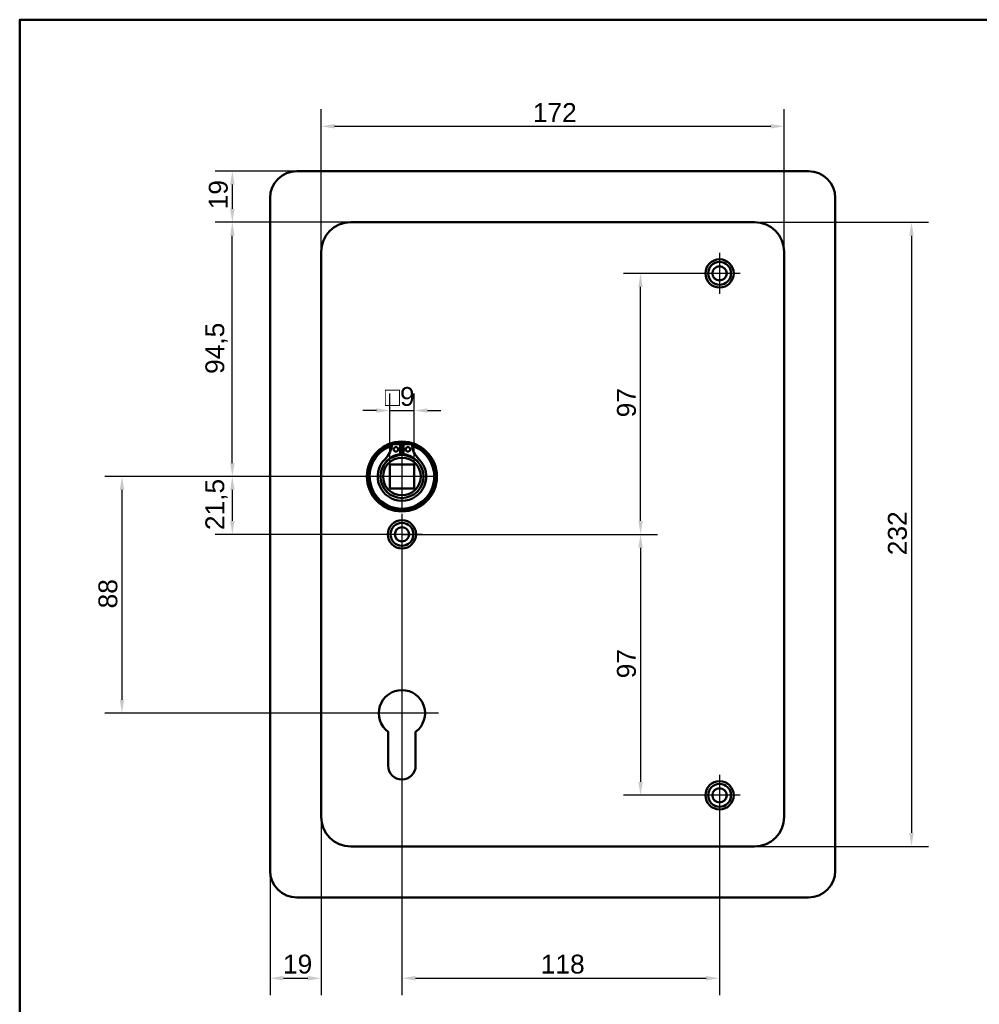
# Model space of a CAD drawing. Header units: millimetres. Extents: x 20 to 833, y 20 to 574.
# Tile 4 of 6: x 20 to 376, y 208 to 574. Entities that reach past the tile are written whole.
import ezdxf

# ---------------------------------------------------------------- set-up
doc = ezdxf.new("R2010")
doc.units = ezdxf.units.MM
doc.header["$LTSCALE"] = 2
for name, color, linetype, lineweight in [('Bemaßungen(DIN)', 7, 'Continuous', 25), ('Mittelpunktmarkierung(DIN)', 7, 'Continuous', 25), ('Sichtbare Kanten(DIN)', 7, 'Continuous', 50), ('Skizziergeometrie(DIN)', 7, 'Continuous', 50)]:
    doc.layers.add(name, color=color, linetype=linetype, lineweight=lineweight)
doc.styles.add('STANDARD-DIN~0', font='arial.ttf')
doc.dimstyles.new('CAD-LAN', dxfattribs={"dimscale": 2, "dimtxt": 3.5, "dimasz": 2.5, "dimexe": 3.175, "dimexo": 0, "dimgap": 0.8, "dimtad": 1, "dimrnd": 1e-08, "dimtxsty": 'STANDARD-DIN~0', "dimcen": 0.09, "dimdle": 10, "dimclrd": 250, "dimclre": 250, "dimclrt": 250, "dimadec": 0, "dimazin": 2, "dimtfac": 1, "dimtmove": 0, "dimatfit": 3, "dimfxl": 1, "dimtolj": 1, "dimtzin": 0, "dimlwd": 25, "dimlwe": 25, "dimarcsym": 0})

# ---------------------------------------------------------------- blocks, each defined once
blk = doc.blocks.new('Ränder Standardrahmen')
at = {"layer": 'Skizziergeometrie(DIN)', "flags": 128}
blk.add_lwpolyline([(10, 10), (10, 287), (410, 287), (410, 10), (10, 10)], dxfattribs=at)
blk = doc.blocks.new('*D8')
at = {"layer": 'Bemaßungen(DIN)', "color": 250, "linetype": 'Continuous', "lineweight": 25, "true_color": 0x3f3f3f, "transparency": 16777216}
for p, q in [((131.99, 487.7), (131.99, 540.72)), ((303.99, 487.7), (303.99, 540.72)), ((136.99, 534.37), (298.99, 534.37))]:
    blk.add_line(p, q, dxfattribs=at)
at = {"layer": 'Bemaßungen(DIN)', "color": 250, "linetype": 'Continuous', "true_color": 0x3f3f3f, "transparency": 16777216}
for points in [[(136.99, 535.21), (136.99, 533.54), (131.99, 534.37)], [(298.99, 535.21), (298.99, 533.54), (303.99, 534.37)]]:
    blk.add_solid(points, dxfattribs=at)
at = {"layer": 'Defpoints', "color": 0, "linetype": 'Continuous', "transparency": 16777216}
for p in [(303.99, 534.37), (131.99, 487.7), (303.99, 487.7)]:
    blk.add_point(p, dxfattribs=at)
at = {"layer": 'Bemaßungen(DIN)', "color": 250, "linetype": 'Continuous', "lineweight": 25, "true_color": 0x3f3f3f, "transparency": 16777216, "insert": (210.63, 543), "char_height": 7, "attachment_point": 1, "style": 'STANDARD-DIN~0'}
blk.add_mtext('\\A1;172', dxfattribs=at)
blk = doc.blocks.new('*D9')
at = {"layer": 'Bemaßungen(DIN)', "color": 250, "linetype": 'Continuous', "lineweight": 25, "true_color": 0x3f3f3f, "transparency": 16777216}
for p, q in [((292.99, 498.7), (357.65, 498.7)), ((351.3, 493.7), (351.3, 271.7)), ((292.99, 266.7), (357.65, 266.7))]:
    blk.add_line(p, q, dxfattribs=at)
at = {"layer": 'Bemaßungen(DIN)', "color": 250, "linetype": 'Continuous', "true_color": 0x3f3f3f, "transparency": 16777216}
for points in [[(350.47, 493.7), (352.14, 493.7), (351.3, 498.7)], [(350.47, 271.7), (352.14, 271.7), (351.3, 266.7)]]:
    blk.add_solid(points, dxfattribs=at)
at = {"layer": 'Defpoints', "color": 0, "linetype": 'Continuous', "transparency": 16777216}
for p in [(292.99, 498.7), (292.99, 266.7), (351.3, 266.7)]:
    blk.add_point(p, dxfattribs=at)
at = {"layer": 'Bemaßungen(DIN)', "color": 250, "linetype": 'Continuous', "lineweight": 25, "true_color": 0x3f3f3f, "transparency": 16777216, "insert": (342.55, 374.94), "char_height": 7, "attachment_point": 1, "rotation": 90, "style": 'STANDARD-DIN~0'}
blk.add_mtext('\\A1;232', dxfattribs=at)
blk = doc.blocks.new('*D10')
at = {"layer": 'Bemaßungen(DIN)', "color": 250, "linetype": 'Continuous', "lineweight": 25, "true_color": 0x3f3f3f, "transparency": 16777216}
for p, q in [((142.99, 498.7), (92.64, 498.7)), ((98.99, 409.2), (98.99, 493.7)), ((161.99, 404.2), (92.64, 404.2))]:
    blk.add_line(p, q, dxfattribs=at)
at = {"layer": 'Bemaßungen(DIN)', "color": 250, "linetype": 'Continuous', "true_color": 0x3f3f3f, "transparency": 16777216}
for points in [[(98.16, 493.7), (99.83, 493.7), (98.99, 498.7)], [(98.16, 409.2), (99.83, 409.2), (98.99, 404.2)]]:
    blk.add_solid(points, dxfattribs=at)
at = {"layer": 'Defpoints', "color": 0, "linetype": 'Continuous', "transparency": 16777216}
for p in [(98.99, 498.7), (142.99, 498.7), (161.99, 404.2)]:
    blk.add_point(p, dxfattribs=at)
at = {"layer": 'Bemaßungen(DIN)', "color": 250, "linetype": 'Continuous', "lineweight": 25, "true_color": 0x3f3f3f, "transparency": 16777216, "insert": (88.98, 442.33), "char_height": 7, "attachment_point": 1, "rotation": 90, "style": 'STANDARD-DIN~0'}
blk.add_mtext('\\A1;94,5', dxfattribs=at)
blk = doc.blocks.new('*D11')
at = {"layer": 'Bemaßungen(DIN)', "color": 250, "linetype": 'Continuous', "lineweight": 25, "true_color": 0x3f3f3f, "transparency": 16777216}
for p, q in [((161.99, 404.2), (92.64, 404.2)), ((98.99, 399.2), (98.99, 387.7)), ((161.99, 382.7), (92.64, 382.7))]:
    blk.add_line(p, q, dxfattribs=at)
at = {"layer": 'Bemaßungen(DIN)', "color": 250, "linetype": 'Continuous', "true_color": 0x3f3f3f, "transparency": 16777216}
for points in [[(98.16, 399.2), (99.83, 399.2), (98.99, 404.2)], [(98.16, 387.7), (99.83, 387.7), (98.99, 382.7)]]:
    blk.add_solid(points, dxfattribs=at)
at = {"layer": 'Defpoints', "color": 0, "linetype": 'Continuous', "transparency": 16777216}
for p in [(161.99, 404.2), (98.99, 382.7), (161.99, 382.7)]:
    blk.add_point(p, dxfattribs=at)
at = {"layer": 'Bemaßungen(DIN)', "color": 250, "linetype": 'Continuous', "lineweight": 25, "true_color": 0x3f3f3f, "transparency": 16777216, "insert": (88.98, 384.27), "char_height": 7, "attachment_point": 1, "rotation": 90, "style": 'STANDARD-DIN~0'}
blk.add_mtext('\\A1;21,5', dxfattribs=at)
blk = doc.blocks.new('*D12')
at = {"layer": 'Bemaßungen(DIN)', "color": 250, "linetype": 'Continuous', "lineweight": 25, "true_color": 0x3f3f3f, "transparency": 16777216}
for p, q in [((161.99, 404.2), (51.64, 404.2)), ((57.99, 399.2), (57.99, 321.2)), ((161.99, 316.2), (51.64, 316.2))]:
    blk.add_line(p, q, dxfattribs=at)
at = {"layer": 'Bemaßungen(DIN)', "color": 250, "linetype": 'Continuous', "true_color": 0x3f3f3f, "transparency": 16777216}
for points in [[(57.16, 399.2), (58.83, 399.2), (57.99, 404.2)], [(57.16, 321.2), (58.83, 321.2), (57.99, 316.2)]]:
    blk.add_solid(points, dxfattribs=at)
at = {"layer": 'Defpoints', "color": 0, "linetype": 'Continuous', "transparency": 16777216}
for p in [(161.99, 404.2), (57.99, 316.2), (161.99, 316.2)]:
    blk.add_point(p, dxfattribs=at)
at = {"layer": 'Bemaßungen(DIN)', "color": 250, "linetype": 'Continuous', "lineweight": 25, "true_color": 0x3f3f3f, "transparency": 16777216, "insert": (49.25, 355.17), "char_height": 7, "attachment_point": 1, "rotation": 90, "style": 'STANDARD-DIN~0'}
blk.add_mtext('\\A1;88', dxfattribs=at)
blk = doc.blocks.new('*D13')
at = {"layer": 'Bemaßungen(DIN)', "color": 250, "linetype": 'Continuous', "lineweight": 25, "true_color": 0x3f3f3f, "transparency": 16777216}
for p, q in [((122.99, 517.7), (92.64, 517.7)), ((98.99, 512.7), (98.99, 503.7)), ((142.99, 498.7), (92.64, 498.7))]:
    blk.add_line(p, q, dxfattribs=at)
at = {"layer": 'Bemaßungen(DIN)', "color": 250, "linetype": 'Continuous', "true_color": 0x3f3f3f, "transparency": 16777216}
for points in [[(98.16, 512.7), (99.83, 512.7), (98.99, 517.7)], [(98.16, 503.7), (99.83, 503.7), (98.99, 498.7)]]:
    blk.add_solid(points, dxfattribs=at)
at = {"layer": 'Defpoints', "color": 0, "linetype": 'Continuous', "transparency": 16777216}
for p in [(122.99, 517.7), (98.99, 498.7), (142.99, 498.7)]:
    blk.add_point(p, dxfattribs=at)
at = {"layer": 'Bemaßungen(DIN)', "color": 250, "linetype": 'Continuous', "lineweight": 25, "true_color": 0x3f3f3f, "transparency": 16777216, "insert": (90.25, 503.51), "char_height": 7, "attachment_point": 1, "rotation": 90, "style": 'STANDARD-DIN~0'}
blk.add_mtext('\\A1;19', dxfattribs=at)
blk = doc.blocks.new('*D14')
at = {"layer": 'Bemaßungen(DIN)', "color": 250, "linetype": 'Continuous', "lineweight": 25, "true_color": 0x3f3f3f, "transparency": 16777216}
for p, q in [((272.34, 479.7), (244.29, 479.7)), ((250.64, 387.7), (250.64, 474.7)), ((161.99, 382.7), (256.99, 382.7))]:
    blk.add_line(p, q, dxfattribs=at)
at = {"layer": 'Bemaßungen(DIN)', "color": 250, "linetype": 'Continuous', "true_color": 0x3f3f3f, "transparency": 16777216}
for points in [[(249.81, 474.7), (251.47, 474.7), (250.64, 479.7)], [(249.81, 387.7), (251.47, 387.7), (250.64, 382.7)]]:
    blk.add_solid(points, dxfattribs=at)
at = {"layer": 'Defpoints', "color": 0, "linetype": 'Continuous', "transparency": 16777216}
for p in [(250.64, 479.7), (272.34, 479.7), (161.99, 382.7)]:
    blk.add_point(p, dxfattribs=at)
at = {"layer": 'Bemaßungen(DIN)', "color": 250, "linetype": 'Continuous', "lineweight": 25, "true_color": 0x3f3f3f, "transparency": 16777216, "insert": (241.89, 426.19), "char_height": 7, "attachment_point": 1, "rotation": 90, "style": 'STANDARD-DIN~0'}
blk.add_mtext('\\A1;97', dxfattribs=at)
blk = doc.blocks.new('*D15')
at = {"layer": 'Bemaßungen(DIN)', "color": 250, "linetype": 'Continuous', "lineweight": 25, "true_color": 0x3f3f3f, "transparency": 16777216}
for p, q in [((161.99, 382.7), (256.99, 382.7)), ((250.64, 377.7), (250.64, 290.7)), ((272.34, 285.7), (244.29, 285.7))]:
    blk.add_line(p, q, dxfattribs=at)
at = {"layer": 'Bemaßungen(DIN)', "color": 250, "linetype": 'Continuous', "true_color": 0x3f3f3f, "transparency": 16777216}
for points in [[(249.81, 377.7), (251.47, 377.7), (250.64, 382.7)], [(249.81, 290.7), (251.47, 290.7), (250.64, 285.7)]]:
    blk.add_solid(points, dxfattribs=at)
at = {"layer": 'Defpoints', "color": 0, "linetype": 'Continuous', "transparency": 16777216}
for p in [(161.99, 382.7), (250.64, 285.7), (272.34, 285.7)]:
    blk.add_point(p, dxfattribs=at)
at = {"layer": 'Bemaßungen(DIN)', "color": 250, "linetype": 'Continuous', "lineweight": 25, "true_color": 0x3f3f3f, "transparency": 16777216, "insert": (241.89, 329.19), "char_height": 7, "attachment_point": 1, "rotation": 90, "style": 'STANDARD-DIN~0'}
blk.add_mtext('\\A1;97', dxfattribs=at)
blk = doc.blocks.new('*D16')
at = {"layer": 'Bemaßungen(DIN)', "color": 250, "linetype": 'Continuous', "lineweight": 25, "true_color": 0x3f3f3f, "transparency": 16777216}
for p, q in [((161.99, 375.05), (161.99, 211.35)), ((279.99, 278.05), (279.99, 211.35)), ((166.99, 217.7), (274.99, 217.7))]:
    blk.add_line(p, q, dxfattribs=at)
at = {"layer": 'Bemaßungen(DIN)', "color": 250, "linetype": 'Continuous', "true_color": 0x3f3f3f, "transparency": 16777216}
for points in [[(166.99, 218.53), (166.99, 216.87), (161.99, 217.7)], [(274.99, 218.53), (274.99, 216.87), (279.99, 217.7)]]:
    blk.add_solid(points, dxfattribs=at)
at = {"layer": 'Defpoints', "color": 0, "linetype": 'Continuous', "transparency": 16777216}
for p in [(161.99, 375.05), (279.99, 278.05), (279.99, 217.7)]:
    blk.add_point(p, dxfattribs=at)
at = {"layer": 'Bemaßungen(DIN)', "color": 250, "linetype": 'Continuous', "lineweight": 25, "true_color": 0x3f3f3f, "transparency": 16777216, "insert": (213.58, 226.45), "char_height": 7, "attachment_point": 1, "style": 'STANDARD-DIN~0'}
blk.add_mtext('\\A1;118', dxfattribs=at)
blk = doc.blocks.new('*D17')
at = {"layer": 'Bemaßungen(DIN)', "color": 250, "linetype": 'Continuous', "lineweight": 25, "true_color": 0x3f3f3f, "transparency": 16777216}
for p, q in [((131.99, 277.7), (131.99, 211.35)), ((112.99, 257.7), (112.99, 211.35)), ((117.99, 217.7), (126.99, 217.7))]:
    blk.add_line(p, q, dxfattribs=at)
at = {"layer": 'Bemaßungen(DIN)', "color": 250, "linetype": 'Continuous', "true_color": 0x3f3f3f, "transparency": 16777216}
for points in [[(117.99, 218.53), (117.99, 216.87), (112.99, 217.7)], [(126.99, 218.53), (126.99, 216.87), (131.99, 217.7)]]:
    blk.add_solid(points, dxfattribs=at)
at = {"layer": 'Defpoints', "color": 0, "linetype": 'Continuous', "transparency": 16777216}
for p in [(131.99, 277.7), (112.99, 257.7), (131.99, 217.7)]:
    blk.add_point(p, dxfattribs=at)
at = {"layer": 'Bemaßungen(DIN)', "color": 250, "linetype": 'Continuous', "lineweight": 25, "true_color": 0x3f3f3f, "transparency": 16777216, "insert": (117.8, 226.45), "char_height": 7, "attachment_point": 1, "style": 'STANDARD-DIN~0'}
blk.add_mtext('\\A1;19', dxfattribs=at)
blk = doc.blocks.new('*D23')
at = {"layer": 'Bemaßungen(DIN)', "color": 250, "linetype": 'Continuous', "lineweight": 25, "true_color": 0x3f3f3f, "transparency": 16777216}
for p, q in [((157.49, 408.7), (157.49, 435.05)), ((166.49, 408.7), (166.49, 435.05)), ((152.49, 428.7), (147.49, 428.7)), ((157.49, 428.7), (166.49, 428.7)), ((171.49, 428.7), (176.49, 428.7))]:
    blk.add_line(p, q, dxfattribs=at)
at = {"layer": 'Bemaßungen(DIN)', "color": 250, "linetype": 'Continuous', "true_color": 0x3f3f3f, "transparency": 16777216}
for points in [[(152.49, 429.53), (152.49, 427.87), (157.49, 428.7)], [(171.49, 429.53), (171.49, 427.87), (166.49, 428.7)]]:
    blk.add_solid(points, dxfattribs=at)
at = {"layer": 'Defpoints', "color": 0, "linetype": 'Continuous', "transparency": 16777216}
for p in [(166.49, 428.7), (157.49, 408.7), (166.49, 408.7)]:
    blk.add_point(p, dxfattribs=at)
at = {"layer": 'Bemaßungen(DIN)', "color": 250, "linetype": 'Continuous', "lineweight": 25, "true_color": 0x3f3f3f, "transparency": 16777216, "insert": (155.62, 437.45), "char_height": 7, "attachment_point": 1, "style": 'STANDARD-DIN~0'}
blk.add_mtext('\\A1;\\fAIGDT|b0|i0;\\H7.0000;o\\fArial|b0|i0;\\H7.0000;9', dxfattribs=at)

msp = doc.modelspace()

# ---------------------------------------------------------------- linework, layer by layer
at = {"layer": 'Mittelpunktmarkierung(DIN)', "linetype": 'Continuous'}
for p, q in [((279.993, 487.35), (279.993, 472.05)), ((287.643, 479.7), (272.343, 479.7)), ((161.993, 416.2), (161.993, 392.2)), ((173.993, 404.2), (149.993, 404.2)), ((161.993, 390.35), (161.993, 375.05)), ((169.643, 382.7), (154.343, 382.7)), ((161.993, 329.8), (161.993, 306.2)), ((175.593, 316.2), (148.393, 316.2)), ((279.993, 293.35), (279.993, 278.05)), ((287.643, 285.7), (272.343, 285.7))]:
    msp.add_line(p, q, dxfattribs=at)
at = {"layer": 'Sichtbare Kanten(DIN)'}
for p, q in [((122.993, 517.7), (312.993, 517.7)), ((112.993, 257.7), (112.993, 507.7)), ((322.993, 507.7), (322.993, 257.7)), ((292.993, 498.7), (142.993, 498.7)), ((131.993, 487.7), (131.993, 277.7)), ((303.993, 277.7), (303.993, 487.7)), ((158.353, 416.158), (161.377, 416.158)), ((161.377, 416.158), (161.377, 412.458)), ((162.61, 412.458), (162.61, 416.158)), ((162.61, 416.158), (165.634, 416.158)), ((157.493, 399.7), (157.493, 408.7)), ((157.493, 408.7), (166.493, 408.7)), ((166.493, 408.7), (166.493, 399.7)), ((166.493, 399.7), (157.493, 399.7)), ((156.893, 296.7), (156.893, 309.275)), ((167.093, 309.275), (167.093, 296.7)), ((142.993, 266.7), (292.993, 266.7)), ((312.993, 247.7), (122.993, 247.7))]:
    msp.add_line(p, q, dxfattribs=at)
for centre, radius in [((279.993, 479.7), 5.25), ((279.993, 479.7), 4.25), ((279.993, 479.7), 2.65), ((161.993, 404.2), 13), ((161.993, 404.2), 12.5), ((159.762, 414.308), 0.85), ((164.225, 414.308), 0.85), ((161.993, 404.2), 8), ((161.993, 404.2), 7), ((161.993, 382.7), 5.25), ((161.993, 382.7), 4.25), ((161.993, 382.7), 2.65), ((279.993, 285.7), 5.25), ((279.993, 285.7), 4.25), ((279.993, 285.7), 2.65)]:
    msp.add_circle(centre, radius, dxfattribs=at)
for centre, radius, start, end in [((122.993, 507.7), 10, 90, 180), ((312.993, 507.7), 10, 0, 90), ((142.993, 487.7), 11, 90, 180), ((292.993, 487.7), 11, 0, 90), ((161.993, 404.2), 12, 108.17213, 71.82787), ((149.67, 416.898), 8.678, 314.1409, 355.03295), ((161.993, 404.2), 12, 85.21102, 94.78898), ((174.316, 416.898), 8.678, 184.96705, 225.8591), ((161.993, 404.2), 9.017, 134.1409, 45.8591), ((161.993, 404.933), 7.55, 94.68501, 144.3129), ((161.993, 404.2), 8.2, 63.63056, 116.36944), ((161.993, 404.2), 9, 86.0711, 93.9289), ((161.993, 404.933), 7.55, 35.6871, 85.31499), ((161.993, 316.2), 8.6, 306.37184, 233.62816), ((161.993, 296.7), 5.1, 180, 0), ((142.993, 277.7), 11, 180, 270), ((292.993, 277.7), 11, 270, 0), ((122.993, 257.7), 10, 180, 270), ((312.993, 257.7), 10, 270, 0)]:
    msp.add_arc(centre, radius, start, end, dxfattribs=at)

# ---------------------------------------------------------------- block references
at = {"xscale": 2, "yscale": 2, "zscale": 2}
msp.add_blockref('Ränder Standardrahmen', (0, 0), dxfattribs=at)

# ---------------------------------------------------------------- dimensions: what is measured, and where the dimension line sits
at = {"layer": 'Bemaßungen(DIN)', "color": 250, "linetype": 'Continuous', "lineweight": 25, "true_color": 0x3f3f3f}
for base, p1, p2, angle, picture, middle in [((303.993, 534.375), (131.993, 487.7), (303.993, 487.7), 180, '*D8', (217.993, 534.375)), ((98.993, 498.7), (122.993, 517.7), (142.993, 498.7), 270, '*D13', (98.993, 508.2)), ((98.993, 498.7), (161.993, 404.2), (142.993, 498.7), 90, '*D10', (98.993, 451.45)), ((351.304, 266.7), (292.993, 498.7), (292.993, 266.7), 90, '*D9', (351.304, 382.7)), ((250.641, 479.7), (161.993, 382.7), (272.343, 479.7), 90, '*D14', (250.641, 431.2)), ((57.993, 316.2), (161.993, 404.2), (161.993, 316.2), 90, '*D12', (57.993, 360.2)), ((98.993, 382.7), (161.993, 404.2), (161.993, 382.7), 90, '*D11', (98.993, 393.45)), ((250.641, 285.7), (161.993, 382.7), (272.343, 285.7), 90, '*D15', (250.641, 334.2)), ((279.993, 217.7), (161.993, 375.05), (279.993, 278.05), 180, '*D16', (220.993, 217.7))]:
    dim = msp.add_linear_dim(base=base, p1=p1, p2=p2, angle=angle, dimstyle='CAD-LAN', override={"dimgap": 0.8, "dimdec": 2, "dimtol": 0, "dimlim": 0, "dimtp": 0, "dimtm": 0, "dimtdec": 2, "dimtofl": 0, "dimatfit": 1}, dxfattribs=at)
    dim.commit()
    dim.dimension.update_dxf_attribs({"geometry": picture, "text_midpoint": middle, "dimtype": 160})
dim = msp.add_linear_dim(base=(166.493, 428.7), p1=(157.493, 408.7), p2=(166.493, 408.7), angle=180, text='\\fAIGDT|b0|i0;\\H7.0000;o\\fArial|b0|i0;\\H7.0000;<>', dimstyle='CAD-LAN', override={"dimgap": 0.8, "dimdec": 2, "dimtol": 0, "dimlim": 0, "dimtp": 0, "dimtm": 0, "dimtdec": 2, "dimtofl": 1, "dimatfit": 1}, dxfattribs=at)
dim.commit()
dim.dimension.update_dxf_attribs({"geometry": '*D23', "text_midpoint": (161.993, 428.7), "dimtype": 160})
dim = msp.add_linear_dim(base=(131.993, 217.7), p1=(112.993, 257.7), p2=(131.993, 277.7), dimstyle='CAD-LAN', override={"dimgap": 0.8, "dimdec": 2, "dimtol": 0, "dimlim": 0, "dimtp": 0, "dimtm": 0, "dimtdec": 2, "dimtofl": 0, "dimatfit": 1}, dxfattribs=at)
dim.commit()
dim.dimension.update_dxf_attribs({"geometry": '*D17', "text_midpoint": (122.493, 217.7), "dimtype": 160})

doc.saveas('drawing.dxf')
